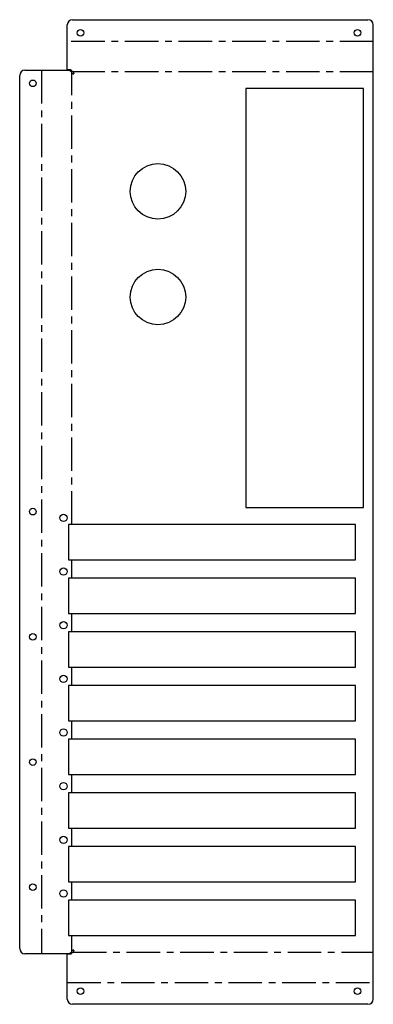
# Model space of a CAD drawing. Header units: millimetres. Extents: x -108 to 26, y -267 to 105.
import ezdxf

# ---------------------------------------------------------------- set-up
doc = ezdxf.new("R2010")
doc.units = ezdxf.units.MM
doc.linetypes.add('CENTERX2', pattern=[20.32, 12.7, -2.54, 2.54, -2.54])

msp = doc.modelspace()

# ---------------------------------------------------------------- linework, layer by layer
at = {"color": 7, "linetype": 'Continuous', "lineweight": 25}
for p, q in [((-87.83, 105.38), (23.94, 105.38)), ((-89.83, 86.38), (-89.83, 103.38)), ((25.95, -265.46), (25.95, 103.38)), ((-105.84, 86.28), (-88.83, 86.28)), ((-88.48, 86.38), (-89.83, 86.38)), ((-88.83, 86.02), (-88.83, 86.28)), ((-88.83, 86.02), (-88.83, 86.02)), ((-88.83, 86.02), (-88.79, 85.98)), ((-88.79, 85.98), (-87.73, 84.92)), ((-88.48, 86.37), (-88.48, 86.38)), ((-88.44, 86.33), (-88.48, 86.37)), ((-87.38, 85.27), (-88.44, 86.33)), ((-107.83, -246.36), (-107.83, 84.28)), ((-87.33, 84.88), (-87.44, 84.88)), ((-87.33, 84.98), (-87.33, 84.88)), ((22.22, 79.38), (-22.23, 79.38)), ((-22.23, 79.38), (-22.23, -79.37)), ((22.22, -79.37), (22.22, 79.38)), ((-22.23, -79.37), (22.22, -79.37)), ((19.24, -85.81), (-89.33, -85.81)), ((-89.33, -85.81), (-89.33, -99.15)), ((19.24, -99.15), (19.24, -85.81)), ((-89.33, -99.15), (19.24, -99.15)), ((19.24, -106.13), (-89.33, -106.13)), ((-89.33, -106.13), (-89.33, -119.47)), ((19.24, -119.47), (19.24, -106.13)), ((-89.33, -119.47), (19.24, -119.47)), ((19.24, -126.45), (-89.33, -126.45)), ((-89.33, -126.45), (-89.33, -139.78)), ((19.24, -139.78), (19.24, -126.45)), ((-89.33, -139.78), (19.24, -139.78)), ((19.24, -146.76), (-89.33, -146.76)), ((-89.33, -146.76), (-89.33, -160.11)), ((19.24, -160.11), (19.24, -146.76)), ((-89.33, -160.11), (19.24, -160.11)), ((19.24, -167.09), (-89.33, -167.09)), ((-89.33, -167.09), (-89.33, -180.43)), ((19.24, -180.43), (19.24, -167.09)), ((-89.33, -180.43), (19.24, -180.43)), ((19.24, -187.41), (-89.33, -187.41)), ((-89.33, -187.41), (-89.33, -200.75)), ((19.24, -200.75), (19.24, -187.41)), ((-89.33, -200.75), (19.24, -200.75)), ((19.24, -207.73), (-89.33, -207.73)), ((-89.33, -207.73), (-89.33, -221.07)), ((19.24, -221.07), (19.24, -207.73)), ((-89.33, -221.07), (19.24, -221.07)), ((19.24, -228.05), (-89.33, -228.05)), ((-89.33, -228.05), (-89.33, -241.39)), ((19.24, -241.39), (19.24, -228.05)), ((-89.33, -241.39), (19.24, -241.39)), ((-88.83, -248.36), (-105.84, -248.36)), ((-89.83, -265.46), (-89.83, -248.46)), ((-88.48, -248.46), (-89.83, -248.46)), ((-88.79, -248.06), (-88.83, -248.1)), ((-88.83, -248.1), (-88.83, -248.1)), ((-88.83, -248.1), (-88.83, -248.36)), ((-87.73, -247), (-88.79, -248.06)), ((-88.48, -248.45), (-88.44, -248.41)), ((-88.48, -248.46), (-88.48, -248.45)), ((-88.44, -248.41), (-87.38, -247.35)), ((-87.44, -246.96), (-87.33, -246.96)), ((-87.33, -246.96), (-87.33, -247.06)), ((23.94, -267.46), (-87.83, -267.46))]:
    msp.add_line(p, q, dxfattribs=at)
at = {"color": 7, "linetype": 'CENTERX2'}
for p, q in [((25.95, 97.13), (-89.83, 97.13)), ((-99.58, 86.28), (-99.58, -248.36)), ((-88.08, -85.81), (-88.08, 85.27)), ((25.95, 85.63), (-87.73, 85.63)), ((-88.08, -106.13), (-88.08, -99.15)), ((-88.08, -126.45), (-88.08, -119.47)), ((-88.08, -146.76), (-88.08, -139.78)), ((-88.08, -167.09), (-88.08, -160.11)), ((-88.08, -187.41), (-88.08, -180.43)), ((-88.08, -207.73), (-88.08, -200.75)), ((-88.08, -228.05), (-88.08, -221.07)), ((-88.08, -247.35), (-88.08, -241.39)), ((-87.73, -247.71), (25.95, -247.71)), ((-89.83, -259.21), (25.95, -259.21))]:
    msp.add_line(p, q, dxfattribs=at)
at = {"color": 7, "linetype": 'Continuous', "lineweight": 25}
for centre, radius in [((-84.84, 100.38), 1.25), ((19.99, 100.38), 1.25), ((-102.83, 81.28), 1.25), ((-55.53, 40.37), 10.5), ((-55.53, 0.37), 10.5), ((-102.83, -80.9), 1.25), ((-91.26, -83.27), 1.35), ((-91.26, -103.58), 1.35), ((-91.26, -123.91), 1.35), ((-102.83, -128.31), 1.25), ((-91.26, -144.23), 1.35), ((-91.26, -164.54), 1.35), ((-102.83, -175.72), 1.25), ((-91.26, -184.86), 1.35), ((-91.26, -205.19), 1.35), ((-102.83, -223.13), 1.25), ((-91.26, -225.5), 1.35), ((-84.84, -262.46), 1.25), ((19.99, -262.46), 1.25)]:
    msp.add_circle(centre, radius, dxfattribs=at)
for centre, radius, start, end in [((-87.83, 103.38), 2, 90, 180), ((23.94, 103.38), 2, 0, 90), ((-105.84, 84.28), 2, 90, 180), ((-87.55, 85.07), 0.237, 220.6457, 335.837), ((-87.56, 85.09), 0.25, 298.646, 44.8705), ((-105.84, -246.36), 2, 180, 270), ((-87.55, -247.18), 0.25, 28.646, 134.8705), ((-87.53, -247.17), 0.237, 310.6457, 65.837), ((-87.83, -265.46), 2, 180, 270), ((23.94, -265.46), 2, 270, 0)]:
    msp.add_arc(centre, radius, start, end, dxfattribs=at)

doc.saveas('drawing.dxf')
